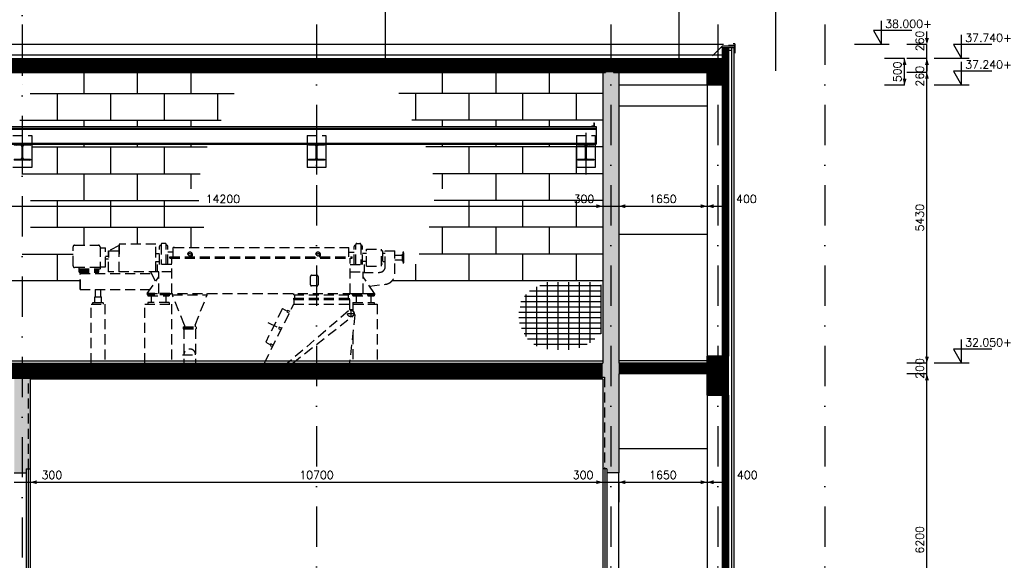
# Model space of a CAD drawing. Extents: x 0 to 118900, y 0 to 84100.
# Tile 12 of 20: x 59925 to 78327, y 59987 to 70083. Entities that reach past the tile are written whole.
import ezdxf
from ezdxf.enums import TextEntityAlignment as Align

# ---------------------------------------------------------------- set-up
doc = ezdxf.new("R2010")
doc.units = 0
doc.header["$LTSCALE"] = 60
doc.header["$MEASUREMENT"] = 0
for name, pattern in [('CENTER', [50, 31.25, -6.25, 6.25, -6.25]), ('CENTRE2', [28.125, 18.75, -3.125, 3.125, -3.125]), ('DASHDOT', [25, 12.5, -6.25, 0, -6.25]), ('HIDDEN2', [4.6875, 3.125, -1.5625])]:
    doc.linetypes.add(name, pattern=pattern)
doc.layers.get('0').update_dxf_attribs({"linetype": 'CONTINUOUS'})
for name, color, linetype in [('ARCEERKADER', 8, 'CONTINUOUS'), ('ARCERING', 4, 'CONTINUOUS'), ('BEKLEDINGBETON', 3, 'CONTINUOUS'), ('BETON', 8, 'CONTINUOUS'), ('CENTRI1', 7, 'CONTINUOUS'), ('CONSTR50', 1, 'CONTINUOUS'), ('DSN50', 1, 'CENTER'), ('GEVELPL', 15, 'CONTINUOUS'), ('HGTMAAT15', 3, 'CONTINUOUS'), ('LAAG18', 3, 'CONTINUOUS'), ('LAAG25', 4, 'CONTINUOUS'), ('LAAG35', 7, 'CONTINUOUS'), ('MAAT15', 3, 'CONTINUOUS'), ('MAAT20', 4, 'CONTINUOUS'), ('ME-CENT-LEIDING', 8, 'CONTINUOUS'), ('ME-CL', 8, 'CENTRE2'), ('ME-HIJSBAAN', 8, 'CONTINUOUS'), ('ME-SLIBLEIDING', 8, 'CONTINUOUS'), ('ME2', 8, 'CONTINUOUS'), ('STRAMIEN', 3, 'DASHDOT')]:
    doc.layers.add(name, color=color, linetype=linetype)
doc.styles.add('ROMANS', font='romans')

# ---------------------------------------------------------------- blocks, each defined once
blk = doc.blocks.new('ZUHMAAT1')
at = {"layer": 'MAAT20'}
for p, q in [((4.31, 0), (4.31, 2.93)), ((3.3, 1.75), (4.31, 0)), ((8.1, 1.75), (3.3, 1.75)), ((5.26, 0), (0.92, 0))]:
    blk.add_line(p, q, dxfattribs=at)
blk = doc.blocks.new('ZUDIMTUS')
at = {"color": 3}
blk.add_solid([(0, 0), (-800, -240), (-800, 240)], dxfattribs=at)
blk = doc.blocks.new('ZUDIMEND')
blk.add_line((-800, 0), (-1600, 0))
at = {"color": 3}
blk.add_solid([(0, 0), (-800, -240), (-800, 240)], dxfattribs=at)
blk = doc.blocks.new('ST127')
at = {"color": 0}
for p, q in [((0, 69), (1, 70)), ((0, 62), (6, 68)), ((0, 55), (6, 61)), ((0, 47), (6, 53)), ((0, 40), (6, 46)), ((0, 33), (6, 39)), ((0, 26), (6, 32)), ((0, 19), (6, 25)), ((0, 12), (6, 18)), ((0, 5), (6, 11)), ((2, 0), (9, 7)), ((9, 0), (15, 6)), ((16, 0), (22, 6)), ((23, 0), (29, 6)), ((30, 0), (36, 6)), ((37, 0), (43, 6)), ((44, 0), (49, 5))]:
    blk.add_line(p, q, dxfattribs=at)
for p, q in [((0, 70), (0, 0)), ((0, 70), (3, 70)), ((0, 0), (50, 0)), ((6, 67), (6, 12)), ((12, 6), (47, 6)), ((50, 0), (50, 3))]:
    blk.add_line(p, q)
for centre, radius, start, end in [((3, 67), 3, 0, 90), ((12, 12), 6, 180, 270), ((47, 3), 3, 0, 90)]:
    blk.add_arc(centre, radius, start, end)
blk = doc.blocks.new('ST85')
for p, q in [((-150, 300), (150, 300)), ((-150, 300), (-150, 281)), ((-32, 281), (-150, 281)), ((-6, 46), (-6, 254)), ((5, 254), (5, 46)), ((150, 281), (32, 281)), ((150, 300), (150, 281)), ((-150, 19), (-32, 19)), ((-150, 19), (-150, 0)), ((150, 0), (-150, 0)), ((32, 19), (150, 19)), ((150, 19), (150, 0))]:
    blk.add_line(p, q)
at = {"color": 0}
for p, q in [((-149, 281), (-130, 300)), ((-127, 281), (-108, 300)), ((-106, 281), (-87, 300)), ((-85, 281), (-66, 300)), ((-64, 281), (-45, 300)), ((-43, 281), (-24, 300)), ((-23, 279), (-2, 300)), ((-11, 270), (19, 300)), ((-6, 254), (40, 300)), ((-6, 233), (5, 244)), ((-6, 212), (5, 223)), ((-6, 191), (5, 202)), ((42, 281), (61, 300)), ((64, 281), (83, 300)), ((85, 281), (104, 300)), ((106, 281), (125, 300)), ((127, 281), (146, 300)), ((148, 281), (150, 283)), ((-150, 4), (-135, 19)), ((-133, 0), (-114, 19)), ((-111, 0), (-92, 19)), ((-90, 0), (-71, 19)), ((-69, 0), (-50, 19)), ((-48, 0), (-28, 19)), ((-27, 0), (8, 35)), ((-6, 170), (5, 181)), ((-6, 148), (5, 159)), ((-6, 127), (5, 138)), ((-6, 106), (5, 117)), ((-6, 85), (5, 96)), ((-6, 63), (5, 74)), ((-6, 42), (5, 53)), ((-5, 0), (18, 23)), ((16, 0), (35, 19)), ((37, 0), (56, 19)), ((58, 0), (77, 19)), ((80, 0), (99, 19)), ((101, 0), (120, 19)), ((122, 0), (141, 19)), ((143, 0), (150, 7))]:
    blk.add_line(p, q, dxfattribs=at)
for centre, start, end in [((-32, 254), 0, 90), ((32, 254), 90, 180), ((-32, 46), 270, 0), ((32, 46), 180, 270)]:
    blk.add_arc(centre, 27, start, end)
blk = doc.blocks.new('DRSBL')
at = {"linetype": 'Continuous'}
for p, q in [((0, 0), (-10, 0)), ((0, -20), (0, 0))]:
    blk.add_line(p, q, dxfattribs=at)
blk = doc.blocks.new('*X18')
at = {"color": 0}
for p, q in [((59783, 69100), (59983, 69300)), ((59895, 69100), (60095, 69300)), ((60007, 69100), (60207, 69300)), ((60119, 69100), (60319, 69300)), ((60232, 69100), (60432, 69300)), ((60344, 69100), (60544, 69300)), ((60456, 69100), (60656, 69300)), ((60568, 69100), (60768, 69300)), ((60681, 69100), (60881, 69300)), ((60793, 69100), (60993, 69300)), ((60905, 69100), (61105, 69300)), ((61017, 69100), (61217, 69300)), ((61130, 69100), (61330, 69300)), ((61242, 69100), (61442, 69300)), ((61354, 69100), (61554, 69300)), ((61466, 69100), (61666, 69300)), ((61579, 69100), (61779, 69300)), ((61691, 69100), (61891, 69300)), ((61803, 69100), (62003, 69300)), ((61915, 69100), (62115, 69300)), ((62028, 69100), (62228, 69300)), ((62140, 69100), (62340, 69300)), ((62252, 69100), (62452, 69300)), ((62365, 69100), (62565, 69300)), ((62477, 69100), (62677, 69300)), ((62589, 69100), (62789, 69300)), ((62701, 69100), (62901, 69300)), ((62814, 69100), (63014, 69300)), ((62926, 69100), (63126, 69300)), ((63038, 69100), (63238, 69300)), ((63150, 69100), (63350, 69300)), ((63263, 69100), (63463, 69300)), ((63375, 69100), (63575, 69300)), ((63487, 69100), (63687, 69300)), ((63599, 69100), (63799, 69300)), ((63712, 69100), (63912, 69300)), ((63824, 69100), (64024, 69300)), ((63936, 69100), (64136, 69300)), ((64048, 69100), (64248, 69300)), ((64161, 69100), (64361, 69300)), ((64273, 69100), (64473, 69300)), ((64385, 69100), (64585, 69300)), ((64497, 69100), (64697, 69300)), ((64610, 69100), (64810, 69300)), ((64722, 69100), (64922, 69300)), ((64834, 69100), (65034, 69300)), ((64946, 69100), (65146, 69300)), ((65059, 69100), (65259, 69300)), ((65171, 69100), (65371, 69300)), ((65283, 69100), (65483, 69300)), ((65395, 69100), (65595, 69300)), ((65508, 69100), (65708, 69300)), ((65620, 69100), (65820, 69300)), ((65732, 69100), (65932, 69300)), ((65844, 69100), (66044, 69300)), ((65957, 69100), (66157, 69300)), ((66069, 69100), (66269, 69300)), ((66181, 69100), (66381, 69300)), ((66293, 69100), (66493, 69300)), ((66406, 69100), (66606, 69300)), ((66518, 69100), (66718, 69300)), ((66630, 69100), (66830, 69300)), ((66742, 69100), (66942, 69300)), ((66855, 69100), (67055, 69300)), ((66967, 69100), (67167, 69300)), ((67079, 69100), (67279, 69300)), ((67191, 69100), (67391, 69300)), ((67304, 69100), (67504, 69300)), ((67416, 69100), (67616, 69300)), ((67528, 69100), (67728, 69300)), ((67640, 69100), (67840, 69300)), ((67753, 69100), (67953, 69300)), ((67865, 69100), (68065, 69300)), ((67977, 69100), (68177, 69300)), ((68089, 69100), (68289, 69300)), ((68202, 69100), (68402, 69300)), ((68314, 69100), (68514, 69300)), ((68426, 69100), (68626, 69300)), ((68538, 69100), (68738, 69300)), ((68651, 69100), (68851, 69300)), ((68763, 69100), (68963, 69300)), ((68875, 69100), (69075, 69300)), ((68987, 69100), (69187, 69300)), ((69100, 69100), (69300, 69300)), ((69212, 69100), (69412, 69300)), ((69324, 69100), (69524, 69300)), ((69436, 69100), (69636, 69300)), ((69549, 69100), (69749, 69300)), ((69661, 69100), (69861, 69300)), ((69773, 69100), (69973, 69300)), ((69885, 69100), (70085, 69300)), ((69998, 69100), (70198, 69300)), ((70110, 69100), (70310, 69300)), ((70222, 69100), (70422, 69300)), ((70334, 69100), (70534, 69300)), ((70447, 69100), (70647, 69300)), ((70559, 69100), (70759, 69300)), ((70671, 69100), (70871, 69300)), ((71022, 69226), (71096, 69300)), ((71022, 69114), (71208, 69300)), ((71120, 69100), (71320, 69300)), ((71233, 69100), (71433, 69300)), ((71345, 69100), (71545, 69300)), ((71457, 69100), (71657, 69300)), ((71569, 69100), (71769, 69300)), ((71682, 69100), (71882, 69300)), ((71794, 69100), (71994, 69300)), ((71906, 69100), (72106, 69300)), ((72018, 69100), (72218, 69300)), ((72131, 69100), (72331, 69300)), ((72243, 69100), (72443, 69300)), ((72355, 69100), (72555, 69300)), ((72467, 69100), (72667, 69300)), ((72580, 69100), (72780, 69300)), ((72692, 69100), (72872, 69280)), ((70784, 69100), (70872, 69188)), ((72804, 69100), (72872, 69168))]:
    blk.add_line(p, q, dxfattribs=at)
blk = doc.blocks.new('*X21')
at = {"color": 0}
for p, q in [((73052, 69460), (73152, 69560)), ((73052, 69348), (73172, 69468)), ((73052, 69235), (73172, 69355)), ((73052, 69123), (73172, 69243)), ((73052, 69011), (73172, 69131)), ((73052, 68899), (73172, 69019)), ((73052, 68786), (73172, 68906)), ((73052, 68674), (73172, 68794)), ((73052, 68562), (73172, 68682)), ((73052, 68450), (73172, 68570)), ((73052, 68337), (73172, 68457)), ((73052, 68225), (73172, 68345)), ((73052, 68113), (73172, 68233)), ((73052, 68001), (73172, 68121)), ((73052, 67888), (73172, 68008)), ((73052, 67776), (73172, 67896)), ((73052, 67664), (73172, 67784)), ((73052, 67552), (73172, 67672)), ((73052, 67439), (73172, 67559)), ((73052, 67327), (73172, 67447)), ((73052, 67215), (73172, 67335)), ((73052, 67103), (73172, 67223)), ((73052, 66990), (73172, 67110)), ((73052, 66878), (73172, 66998)), ((73052, 66766), (73172, 66886)), ((73052, 66654), (73172, 66774)), ((73052, 66541), (73172, 66661)), ((73052, 66429), (73172, 66549)), ((73052, 66317), (73172, 66437)), ((73052, 66205), (73172, 66325)), ((73052, 66092), (73172, 66212)), ((73052, 65980), (73172, 66100)), ((73052, 65868), (73172, 65988)), ((73052, 65756), (73172, 65876)), ((73052, 65643), (73172, 65763)), ((73052, 65531), (73172, 65651)), ((73052, 65419), (73172, 65539)), ((73052, 65307), (73172, 65427)), ((73052, 65194), (73172, 65314)), ((73052, 65082), (73172, 65202)), ((73052, 64970), (73172, 65090)), ((73052, 64858), (73172, 64978)), ((73052, 64745), (73172, 64865)), ((73052, 64633), (73172, 64753)), ((73052, 64521), (73172, 64641)), ((73052, 64409), (73172, 64529)), ((73052, 64296), (73172, 64416)), ((73052, 64184), (73172, 64304)), ((73052, 64072), (73172, 64192)), ((73052, 63960), (73172, 64080)), ((73052, 63847), (73172, 63967)), ((73117, 63800), (73172, 63855)), ((73052, 63062), (73060, 63070)), ((73052, 62949), (73172, 63069)), ((73052, 62837), (73172, 62957)), ((73052, 62725), (73172, 62845)), ((73052, 62612), (73172, 62732)), ((73052, 62500), (73172, 62620)), ((73052, 62388), (73172, 62508)), ((73052, 62276), (73172, 62396)), ((73052, 62163), (73172, 62283)), ((73052, 62051), (73172, 62171)), ((73052, 61939), (73172, 62059)), ((73052, 61827), (73172, 61947)), ((73052, 61714), (73172, 61834)), ((73052, 61602), (73172, 61722)), ((73052, 61490), (73172, 61610)), ((73052, 61378), (73172, 61498)), ((73052, 61265), (73172, 61385)), ((73052, 61153), (73172, 61273)), ((73052, 61041), (73172, 61161)), ((73052, 60929), (73172, 61049)), ((73052, 60816), (73172, 60936)), ((73052, 60704), (73172, 60824)), ((73052, 60592), (73172, 60712)), ((73052, 60480), (73172, 60600)), ((73052, 60367), (73172, 60487)), ((73052, 60255), (73172, 60375)), ((73052, 60143), (73172, 60263)), ((73052, 60031), (73172, 60151)), ((73052, 59918), (73172, 60038)), ((73052, 59806), (73172, 59926)), ((73052, 59694), (73172, 59814)), ((73052, 59582), (73172, 59702)), ((73052, 59469), (73172, 59589)), ((73052, 59357), (73172, 59477)), ((73052, 59245), (73172, 59365)), ((73052, 59133), (73172, 59253)), ((73052, 59020), (73172, 59140)), ((73052, 58908), (73172, 59028)), ((73052, 58796), (73172, 58916)), ((73052, 58684), (73172, 58804)), ((73052, 58571), (73172, 58691)), ((73052, 58459), (73172, 58579)), ((73052, 58347), (73172, 58467)), ((73052, 58235), (73172, 58355)), ((73052, 58122), (73172, 58242)), ((73052, 58010), (73172, 58130)), ((73052, 57898), (73172, 58018)), ((73052, 57786), (73172, 57906)), ((73052, 57673), (73172, 57793)), ((73052, 57561), (73172, 57681)), ((73161, 57558), (73172, 57569))]:
    blk.add_line(p, q, dxfattribs=at)

msp = doc.modelspace()

# ---------------------------------------------------------------- linework, layer by layer
at = {"color": 251, "linetype": 'HIDDEN2'}
for p, q in [((62810, 65826), (66060, 65826)), ((67081, 65575), (67081, 65705)), ((67085, 65740), (67085, 65540)), ((67105, 65740), (67085, 65740)), ((67105, 65540), (67105, 65740)), ((67085, 65540), (67105, 65540)), ((67105, 65540), (67105, 65540))]:
    msp.add_line(p, q, dxfattribs=at)
msp.add_point((67081, 65640), dxfattribs=at)
at = {"layer": 'ARCEERKADER'}
for points in [[(56572, 69300), (56572, 69100), (70872, 69100), (70872, 69300), (56572, 69300)], [(72872, 69300), (71022, 69300), (71022, 69100), (72872, 69100), (72872, 69300)]]:
    msp.add_lwpolyline(points, dxfattribs=at)
at = {"layer": 'ARCERING', "color": 8}
for p, q in [((61122, 69100), (61122, 68707)), ((62122, 69100), (62122, 68707)), ((63122, 69100), (63122, 68707)), ((67822, 69100), (67822, 68707)), ((68822, 69100), (68822, 68707)), ((69822, 69100), (69822, 68707)), ((60622, 68707), (60622, 68207)), ((61622, 68707), (61622, 68207)), ((62622, 68707), (62622, 68207)), ((63622, 68707), (63622, 68207)), ((67322, 68707), (67322, 68207)), ((68322, 68707), (68322, 68207)), ((69322, 68707), (69322, 68207)), ((70322, 68707), (70322, 68207)), ((59925, 68207), (63690, 68207)), ((61122, 68207), (61122, 68089)), ((62122, 68207), (62122, 68089)), ((63122, 68207), (63122, 68089)), ((70816, 68207), (67254, 68207)), ((67822, 68207), (67822, 68089)), ((68822, 68207), (68822, 68089)), ((69822, 68207), (69822, 68089)), ((61122, 67760), (61122, 67717)), ((62122, 67760), (62122, 67717)), ((63122, 67760), (63122, 67717)), ((67822, 67760), (67822, 67717)), ((68822, 67760), (68822, 67717)), ((69822, 67760), (69822, 67717)), ((60149, 67707), (63429, 67707)), ((60622, 67707), (60622, 67207)), ((61622, 67707), (61622, 67207)), ((62622, 67707), (62622, 67207)), ((70819, 67707), (67515, 67707)), ((68322, 67707), (68322, 67207)), ((69322, 67707), (69322, 67207)), ((70322, 67707), (70322, 67207)), ((59974, 67207), (63296, 67207)), ((61122, 67207), (61122, 66707)), ((62122, 67207), (62122, 66707)), ((63122, 67207), (63122, 66927)), ((70822, 67207), (67648, 67207)), ((67822, 67207), (67822, 66927)), ((68822, 67207), (68822, 66707)), ((69822, 67207), (69822, 66707)), ((60126, 66707), (63272, 66707)), ((60622, 66707), (60622, 66207)), ((61622, 66707), (61622, 66207)), ((62622, 66707), (62622, 66207)), ((70818, 66707), (67672, 66707)), ((68322, 66707), (68322, 66207)), ((69322, 66707), (69322, 66207)), ((70322, 66707), (70322, 66207)), ((60126, 66207), (63369, 66207)), ((61122, 66207), (61122, 65872)), ((62122, 66207), (62122, 65890)), ((63122, 66207), (63122, 65826)), ((70818, 66207), (67575, 66207)), ((67822, 66207), (67822, 65707)), ((68822, 66207), (68822, 65707)), ((69822, 66207), (69822, 65707)), ((59972, 65707), (60922, 65707)), ((60622, 65707), (60622, 65210)), ((70818, 65707), (67392, 65707)), ((68322, 65707), (68322, 65210)), ((69322, 65707), (69322, 65210)), ((70322, 65707), (70322, 65210)), ((67322, 65516), (67322, 65209))]:
    msp.add_line(p, q, dxfattribs=at)
at = {"layer": 'BEKLEDINGBETON', "linetype": 'HIDDEN2'}
msp.add_lwpolyline([(60087, 61695), (60087, 63405), (70857, 63405), (70857, 61695)], dxfattribs=at)
at = {"layer": 'BETON', "color": 8}
for p, q in [((56622, 65210), (61064, 65210)), ((66888, 65210), (70822, 65210)), ((69783, 65183), (69783, 63929)), ((69983, 65183), (69983, 63916)), ((70183, 65183), (70183, 63916)), ((70383, 65183), (70383, 63958)), ((70583, 65183), (70583, 64050)), ((70783, 65016), (69455, 65016)), ((69583, 65092), (69583, 63988)), ((70783, 65116), (69647, 65116)), ((70783, 65133), (70783, 64216)), ((70783, 64816), (69290, 64816)), ((70783, 64916), (69358, 64916)), ((69383, 64954), (69383, 64167)), ((70783, 64616), (69256, 64616)), ((70783, 64716), (69276, 64716)), ((70783, 64516), (69256, 64516)), ((70783, 64416), (69268, 64416)), ((70783, 64316), (69303, 64316)), ((70783, 64216), (69353, 64216)), ((70677, 64116), (69417, 64116)), ((70530, 64016), (69533, 64016))]:
    msp.add_line(p, q, dxfattribs=at)
at = {"layer": 'BETON'}
for points, const_width in [([(73112, 69560), (73112, 63800)], 120), ([(52942, 69230), (73052, 69230)], 260), ([(72912, 68860), (72912, 69100)], 280), ([(72972, 63070), (72972, 63800)], 400), ([(59122, 63520), (70822, 63520)], 300), ([(72772, 63570), (71122, 63570)], 200), ([(73112, 63070), (73112, 57540)], 120)]:
    msp.add_lwpolyline(points, dxfattribs=dict(at, const_width=const_width))
for points in [[(70822, 63370), (71122, 63470), (70822, 69100), (71120, 69100)], [(59822, 61620), (60047, 61620), (59822, 63370), (60047, 61695)], [(59822, 63370), (60047, 61695), (60122, 63370), (60122, 61695)], [(70822, 63370), (70822, 61695), (71122, 63470), (70897, 61695)], [(71122, 63470), (70897, 61695), (71122, 61620), (70897, 61620)]]:
    msp.add_solid(points, dxfattribs=at)
at = {"layer": 'CENTRI1', "color": 251, "linetype": 'HIDDEN2'}
msp.add_lwpolyline([(62970, 63823), (63240, 63823)], dxfattribs=at)
at = {"layer": 'CONSTR50'}
for p, q in [((52942, 69360), (73052, 69360)), ((56572, 69300), (70872, 69300)), ((60122, 69300), (60122, 69100)), ((61322, 69300), (61322, 69100)), ((62522, 69300), (62522, 69100)), ((63722, 69300), (63722, 69100)), ((64922, 69300), (64922, 69100)), ((66122, 69300), (66122, 69100)), ((67322, 69300), (67322, 69100)), ((68522, 69300), (68522, 69100)), ((69722, 69300), (69722, 69100)), ((70872, 69300), (70872, 69100)), ((71022, 69300), (72872, 69300)), ((71022, 69300), (71022, 69100)), ((72872, 69100), (72872, 69300)), ((73052, 68860), (73052, 69360)), ((56572, 69100), (70872, 69100)), ((70822, 69100), (70822, 63670)), ((71022, 69100), (72872, 69100)), ((71122, 69100), (71122, 63670)), ((72772, 68860), (72772, 69100)), ((73052, 68860), (72772, 68860)), ((73172, 63800), (72772, 63800)), ((72772, 63670), (72772, 63800)), ((73172, 63070), (73172, 63800)), ((59122, 63670), (70822, 63670)), ((72772, 63670), (71122, 63670)), ((60122, 63370), (60122, 59263)), ((70822, 63370), (60122, 63370)), ((70822, 63370), (70822, 59263)), ((72772, 63470), (71122, 63470)), ((72772, 63070), (72772, 63470)), ((72772, 63070), (73172, 63070)), ((60047, 61695), (60047, 59745)), ((60047, 61695), (60122, 61695)), ((60082, 61695), (60082, 59745)), ((70897, 61695), (70822, 61695)), ((70862, 61695), (70862, 59745)), ((70897, 61695), (70897, 59745)), ((59822, 61620), (60047, 61620)), ((71122, 61620), (70897, 61620))]:
    msp.add_line(p, q, dxfattribs=at)
at = {"layer": 'CONSTR50', "linetype": 'Continuous'}
msp.add_line((71122, 63470), (71122, 61620), dxfattribs=at)
at = {"layer": 'GEVELPL'}
for p, q in [((72772, 68470), (71122, 68470)), ((72772, 66070), (71122, 66070)), ((72772, 62070), (71122, 62070))]:
    msp.add_line(p, q, dxfattribs=at)
at = {"layer": 'LAAG18'}
for p, q in [((73081, 69620), (52857, 69620)), ((53102, 69430), (73052, 69430)), ((73272, 69560), (73272, 57560)), ((59122, 63710), (70822, 63710)), ((72772, 63710), (71122, 63710))]:
    msp.add_line(p, q, dxfattribs=at)
at = {"layer": 'LAAG25'}
for p, q in [((73052, 69590), (72872, 69410)), ((73282, 69590), (73052, 69590)), ((73052, 69560), (73052, 69590)), ((73282, 69590), (73282, 69560)), ((73282, 69560), (73052, 69560)), ((73232, 69560), (73172, 69560)), ((73232, 69510), (73172, 69510)), ((73232, 57560), (73232, 69560)), ((72772, 68860), (71122, 68860)), ((72772, 68860), (72772, 63800)), ((72772, 63070), (72772, 57540))]:
    msp.add_line(p, q, dxfattribs=at)
at = {"layer": 'LAAG25', "color": 8}
for p, q in [((60122, 68707), (63936, 68707)), ((70822, 68707), (67008, 68707))]:
    msp.add_line(p, q, dxfattribs=at)
at = {"layer": 'LAAG35'}
for p, q in [((73292, 69600), (73172, 69600)), ((73292, 69630), (73262, 69630)), ((73292, 69630), (73292, 69460)), ((73052, 69560), (73052, 63800)), ((73172, 69560), (73172, 63800)), ((73292, 69460), (73282, 69477)), ((73172, 68470), (73052, 68470)), ((73172, 66070), (73052, 66070)), ((73052, 63070), (73052, 57540)), ((73172, 63070), (73172, 57560)), ((73052, 62070), (73172, 62070)), ((71122, 59820), (71122, 61620))]:
    msp.add_line(p, q, dxfattribs=at)
at = {"layer": 'MAAT15'}
for p, q in [((76881, 69620), (76506, 69620)), ((76881, 69360), (76881, 69620)), ((76463, 69360), (76088, 69360)), ((76463, 68860), (76463, 69360)), ((76881, 69360), (76506, 69360)), ((76881, 69360), (76506, 69360)), ((76881, 69100), (76881, 69360)), ((76881, 69100), (76506, 69100)), ((76881, 63670), (76881, 69100)), ((76463, 68860), (76088, 68860)), ((56622, 66600), (70822, 66600)), ((70822, 66600), (71122, 66600)), ((70822, 66600), (70822, 66225)), ((71122, 66600), (72772, 66600)), ((71122, 66600), (71122, 66225)), ((72772, 66600), (73172, 66600)), ((72772, 66600), (72772, 66225)), ((72772, 66600), (72772, 66225)), ((73172, 66600), (73172, 66225)), ((76881, 63670), (76506, 63670)), ((76881, 63470), (76881, 63670)), ((76881, 63470), (76506, 63470)), ((76881, 57270), (76881, 63470)), ((59822, 61445), (60122, 61445)), ((60122, 61445), (70822, 61445)), ((60122, 61445), (60122, 61070)), ((70822, 61445), (71122, 61445)), ((70822, 61445), (70822, 61070)), ((71122, 61445), (72772, 61445)), ((71122, 61445), (71122, 61070)), ((72772, 61445), (73172, 61445)), ((72772, 61445), (72772, 61070)), ((73172, 61445), (73172, 61070))]:
    msp.add_line(p, q, dxfattribs=at)
at = {"layer": 'ME-CENT-LEIDING', "color": 251, "linetype": 'HIDDEN2'}
for p, q in [((62993, 64310), (62993, 63670)), ((63213, 64310), (63213, 63670))]:
    msp.add_line(p, q, dxfattribs=at)
msp.add_arc((63103, 63823), 110, 0, 180, dxfattribs=at)
at = {"layer": 'ME-CL'}
for p, q in [((59974, 67973), (59974, 67190)), ((65474, 67973), (65474, 67190)), ((70507, 67973), (70507, 67190))]:
    msp.add_line(p, q, dxfattribs=at)
at = {"layer": 'ME-HIJSBAAN'}
for p, q in [((57117, 68089), (70698, 68089)), ((70698, 68089), (70698, 67760)), ((57117, 68060), (70698, 68060)), ((57117, 68041), (70698, 68041)), ((57117, 67779), (70698, 67779)), ((57117, 67760), (70698, 67760)), ((60149, 67760), (60149, 67323)), ((65299, 67779), (65299, 67323)), ((65649, 67760), (65649, 67323)), ((70332, 67779), (70332, 67323)), ((70682, 67760), (70682, 67323)), ((60149, 67323), (59799, 67323)), ((65649, 67323), (65299, 67323)), ((70682, 67323), (70332, 67323))]:
    msp.add_line(p, q, dxfattribs=at)
at = {"layer": 'ME-HIJSBAAN', "color": 3, "linetype": 'HIDDEN2'}
for p, q in [((59799, 67923), (60149, 67923)), ((60149, 67923), (60149, 67760)), ((65299, 67923), (65649, 67923)), ((65299, 67923), (65299, 67779)), ((65649, 67923), (65649, 67760)), ((70332, 67923), (70682, 67923)), ((70332, 67923), (70332, 67779)), ((70682, 67923), (70682, 67760))]:
    msp.add_line(p, q, dxfattribs=at)
at = {"layer": 'ME-SLIBLEIDING', "color": 251, "linetype": 'HIDDEN2'}
msp.add_line((67081, 65684), (67081, 65596), dxfattribs=at)
at = {"layer": 'ME2', "color": 251, "linetype": 'HIDDEN2'}
for p, q in [((61781, 65890), (61781, 65640)), ((62470, 65890), (61781, 65890)), ((62470, 65640), (62470, 65890)), ((61781, 65866), (61584, 65764)), ((61584, 65764), (61584, 65640)), ((61584, 65764), (61781, 65764)), ((62464, 65715), (62539, 65715)), ((66405, 65715), (66329, 65715)), ((66758, 65716), (66708, 65716)), ((62464, 65565), (62539, 65565)), ((66405, 65565), (66329, 65565)), ((66758, 65563), (66708, 65563)), ((66937, 65684), (67081, 65684)), ((66937, 65596), (67081, 65596)), ((64835, 64688), (64522, 64062)), ((64835, 64688), (64926, 64640)), ((66072, 64644), (64933, 63670)), ((64561, 64428), (64770, 64327)), ((65027, 63670), (66150, 64549)), ((64522, 64062), (64613, 64014)), ((64933, 63670), (64872, 63618)), ((65027, 63670), (64907, 63576))]:
    msp.add_line(p, q, dxfattribs=at)
for points in [[(61781, 65375), (61781, 65890)], [(62470, 65375), (62470, 65890)], [(61426, 65822), (61526, 65822)], [(61526, 65465), (61526, 65822)], [(61585, 65375), (61585, 65764)], [(62791, 65740), (62692, 65740)], [(62791, 65655), (62791, 65830)], [(62816, 65830), (62791, 65830)], [(66053, 65830), (66078, 65830)], [(66078, 65655), (66078, 65830)], [(66078, 65740), (66177, 65740)], [(66405, 65480), (66405, 65800)], [(66405, 65800), (66688, 65800)], [(66688, 65480), (66688, 65800)], [(66708, 65765), (66688, 65765)], [(66708, 65765), (66708, 65515)], [(61526, 65664), (61585, 65664)], [(61526, 65616), (61585, 65616)], [(62730, 65630), (62730, 65655)], [(62730, 65655), (66139, 65655)], [(62730, 65640), (66139, 65640)], [(62730, 65630), (66139, 65630)], [(62766, 64970), (62766, 65630)], [(63058, 65640), (63058, 65630)], [(63154, 65640), (63154, 65630)], [(65453, 65640), (65453, 65630)], [(65549, 65640), (65549, 65630)], [(66103, 64970), (66103, 65630)], [(66139, 65630), (66139, 65655)], [(66708, 65515), (66688, 65515)], [(61034, 65369), (61034, 65455)], [(61034, 65431), (61426, 65431)], [(61034, 65417), (61401, 65417)], [(61034, 65393), (61401, 65393)], [(61034, 65369), (61401, 65369)], [(61052, 65045), (61052, 65345)], [(61052, 65345), (62386, 65345)], [(61064, 65045), (61064, 65369)], [(61371, 65345), (61371, 65369)], [(61426, 65431), (61401, 65417)], [(61401, 65369), (61401, 65417)], [(61426, 65465), (61526, 65465)], [(61426, 65455), (61426, 65431)], [(62526, 65375), (61585, 65375)], [(62371, 65375), (62465, 65195)], [(62501, 65375), (62501, 65510)], [(62766, 65510), (62501, 65510)], [(62526, 64970), (62526, 65375)], [(62766, 65375), (62526, 65375)], [(66103, 65510), (66368, 65510)], [(66103, 65375), (66343, 65375)], [(66343, 64970), (66343, 65375)], [(66368, 65365), (66368, 65510)], [(66405, 65480), (66688, 65480)], [(62310, 64970), (62526, 65282)], [(66559, 64970), (66343, 65282)], [(61052, 65045), (62362, 65045)], [(61340, 64910), (61340, 65045)], [(61440, 64910), (61440, 65045)], [(62310, 64970), (66559, 64970)], [(62730, 64970), (62310, 64970)], [(62310, 64970), (62310, 64946)], [(62730, 64970), (62730, 64946)], [(62778, 64946), (62778, 64970)], [(63428, 64946), (63428, 64970)], [(65047, 64946), (65047, 64970)], [(66091, 64946), (66091, 64970)], [(66139, 64970), (66139, 64946)], [(66139, 64970), (66559, 64970)], [(66559, 64970), (66559, 64946)], [(61292, 64770), (61292, 64800)], [(61292, 64800), (61488, 64800)], [(61328, 64800), (61328, 64910)], [(61328, 64910), (61452, 64910)], [(61452, 64800), (61452, 64910)], [(61488, 64770), (61488, 64800)], [(62730, 64946), (62310, 64946)], [(62322, 64946), (62322, 64928)], [(62322, 64928), (62718, 64928)], [(62718, 64800), (62322, 64800)], [(62322, 64800), (62322, 64770)], [(62382, 64928), (62382, 64800)], [(62658, 64928), (62658, 64800)], [(62718, 64946), (62718, 64928)], [(62718, 64800), (62718, 64770)], [(63003, 64380), (62778, 64946)], [(62778, 64946), (63428, 64946)], [(63203, 64380), (63428, 64946)], [(65047, 64946), (66091, 64946)], [(65047, 64860), (65047, 64880)], [(65047, 64880), (66091, 64880)], [(65047, 64860), (65047, 64770)], [(65047, 64860), (66091, 64860)], [(65067, 64880), (65067, 64946)], [(66071, 64880), (66071, 64946)], [(66091, 64860), (66091, 64880)], [(66091, 64860), (66091, 64670)], [(66139, 64946), (66559, 64946)], [(66151, 64946), (66151, 64928)], [(66151, 64928), (66547, 64928)], [(66151, 64800), (66151, 64770)], [(66151, 64800), (66547, 64800)], [(66211, 64928), (66211, 64800)], [(66487, 64928), (66487, 64800)], [(66547, 64946), (66547, 64928)], [(66547, 64800), (66547, 64770)], [(61259, 64770), (61519, 64770)], [(61259, 63670), (61259, 64770)], [(61519, 64770), (61519, 63670)], [(62265, 64770), (62765, 64770)], [(62265, 63670), (62265, 64770)], [(62765, 64770), (62765, 63670)], [(64497, 63670), (65047, 64770)], [(64978, 64631), (64933, 64653), (64920, 64626), (64964, 64604)], [(65047, 64770), (66559, 64770)], [(66051, 64598), (66174, 64598)], [(66091, 64670), (66141, 64670)], [(66112, 64659), (66112, 64536)], [(66141, 64670), (66191, 64570)], [(66151, 64770), (66151, 64650)], [(66151, 64770), (66604, 64770)], [(66604, 64770), (66604, 63670)], [(66191, 64570), (66091, 63670)], [(62983, 64350), (62983, 64310)], [(62983, 64350), (63223, 64350)], [(62983, 64330), (63223, 64330)], [(62983, 64310), (63223, 64310)], [(63003, 64380), (63003, 64350)], [(63203, 64380), (63203, 64350)], [(63223, 64350), (63223, 64310)], [(64821, 64318), (64777, 64340), (64763, 64313), (64808, 64291)], [(66151, 64210), (66151, 63670)], [(64665, 64005), (64620, 64027), (64607, 64000), (64651, 63978)]]:
    msp.add_lwpolyline(points, dxfattribs=at)
for points in [[(62664, 65510), (62664, 65885, 0.414214), (62644, 65905), (62587, 65905, 0.414214), (62567, 65885), (62567, 65510)], [(66205, 65510), (66205, 65885, -0.414214), (66225, 65905), (66281, 65905, -0.414214), (66301, 65885), (66301, 65510)], [(62539, 65510), (62539, 65850, -0.414214), (62559, 65870), (62567, 65870)], [(62692, 65510), (62692, 65850, 0.414214), (62672, 65870), (62664, 65870)], [(66177, 65510), (66177, 65850, -0.414214), (66197, 65870), (66205, 65870)], [(66329, 65510), (66329, 65850, 0.414214), (66309, 65870), (66301, 65870)], [(66343, 65365), (66648, 65365, 0.414214), (66758, 65475), (66758, 65765), (66937, 65765)], [(66465, 65105), (66763, 65143, 0.377603), (66937, 65341), (66937, 65765)], [(63058, 65640, 0.178312), (63076, 65655, 1.767726)], [(63154, 65640, -0.178312), (63135, 65655, -1.767726)]]:
    msp.add_lwpolyline(points, format="xyb", dxfattribs=at)
for points in [[(60922, 65485), (60922, 65842, -0.414214), (60952, 65872), (61396, 65872, -0.414214), (61426, 65842), (61426, 65455), (60952, 65455, -0.414214)], [(65361, 65130), (65361, 65290, -0.414214), (65381, 65310), (65481, 65310, -0.414214), (65501, 65290), (65501, 65130, -0.414214), (65481, 65110), (65381, 65110, -0.414214)]]:
    msp.add_lwpolyline(points, format="xyb", close=True, dxfattribs=at)
for centre, radius in [((63106, 65693), 24), ((65501, 65693), 24), ((66112, 64598), 61.7)]:
    msp.add_circle(centre, radius, dxfattribs=at)
for centre, radius, start, end in [((63106, 65693), 48, 307.6585, 232.3415), ((65501, 65693), 48, 307.6585, 232.3415), ((64890, 63597), 27.2, 130.5516, 308.052)]:
    msp.add_arc(centre, radius, start, end, dxfattribs=at)
at = {"layer": 'STRAMIEN'}
for p, q in [((59972, 72992), (59972, 68619)), ((65472, 72992), (65472, 48433)), ((70972, 72992), (70972, 48433)), ((72972, 72992), (72972, 48433)), ((74972, 72992), (74972, 48433)), ((59972, 72787), (59972, 48433))]:
    msp.add_line(p, q, dxfattribs=at)

# ---------------------------------------------------------------- block references
at = {"layer": 'DSN50', "xscale": 100, "yscale": 100, "zscale": 100}
for p in [(66760, 71131), (72247, 71131), (74054, 71131)]:
    msp.add_blockref('DRSBL', p, dxfattribs=at)
at = {"layer": 'HGTMAAT15', "xscale": 150, "yscale": 150, "zscale": 150}
for p in [(75386, 69620), (76881, 69360), (76881, 68860), (76881, 63670)]:
    msp.add_blockref('ZUHMAAT1', p, dxfattribs=at)
at = {"layer": 'LAAG18'}
for name in ['*X21', '*X18']:
    msp.add_blockref(name, (0, 0), dxfattribs=at)
at = {"layer": 'MAAT15', "xscale": 0.15, "yscale": 0.15, "zscale": 0.15}
for name, p, rotation in [('ZUDIMEND', (76881, 69620), 270), ('ZUDIMTUS', (76463, 69360), 90), ('ZUDIMEND', (76881, 69360), 90), ('ZUDIMTUS', (76881, 69100), 90), ('ZUDIMTUS', (76463, 68860), 270), ('ZUDIMTUS', (71122, 66600), 180), ('ZUDIMTUS', (72772, 66600), 180), ('ZUDIMTUS', (76881, 63670), 270), ('ZUDIMTUS', (76881, 63470), 90), ('ZUDIMTUS', (60122, 61445), 180), ('ZUDIMTUS', (71122, 61445), 180), ('ZUDIMTUS', (72772, 61445), 180)]:
    msp.add_blockref(name, p, dxfattribs=dict(at, rotation=rotation))
for p in [(70822, 66600), (72772, 66600), (73172, 66600), (70822, 61445), (72772, 61445), (73172, 61445)]:
    msp.add_blockref('ZUDIMTUS', p, dxfattribs=at)
at = {"layer": 'ME-HIJSBAAN', "yscale": -1, "rotation": 180}
msp.add_blockref('ST127', (70662, 68089), dxfattribs=at)
at = {"layer": 'ME-HIJSBAAN'}
for p in [(59974, 67460), (65474, 67460), (70507, 67460)]:
    msp.add_blockref('ST85', p, dxfattribs=at)

# ---------------------------------------------------------------- texts
at = {"layer": 'HGTMAAT15', "style": 'ROMANS'}
for s, p in [('38.000+', (76101, 69931)), ('37.740+', (77596, 69671)), ('37.240+', (77596, 69171)), ('32.050+', (77596, 63981))]:
    msp.add_text(s, height=150, dxfattribs=at).set_placement(p)
at = {"layer": 'MAAT15', "style": 'ROMANS'}
for s, p in [('260', (76821, 69686)), ('500', (76403, 69110)), ('260', (76821, 69028)), ('5430', (76821, 66385)), ('200', (76821, 63570)), ('6200', (76821, 60370))]:
    msp.add_text(s, height=150, rotation=90, dxfattribs=at).set_placement(p, align=Align.CENTER)
for s, p in [('14200', (63722, 66660)), ('300', (70471, 66660)), ('1650', (71947, 66660)), ('400', (73507, 66660)), ('300', (60527, 61505)), ('10700', (65472, 61505)), ('300', (70454, 61505)), ('1650', (71947, 61505)), ('400', (73523, 61505))]:
    msp.add_text(s, height=150, dxfattribs=at).set_placement(p, align=Align.CENTER)

doc.saveas('drawing.dxf')
